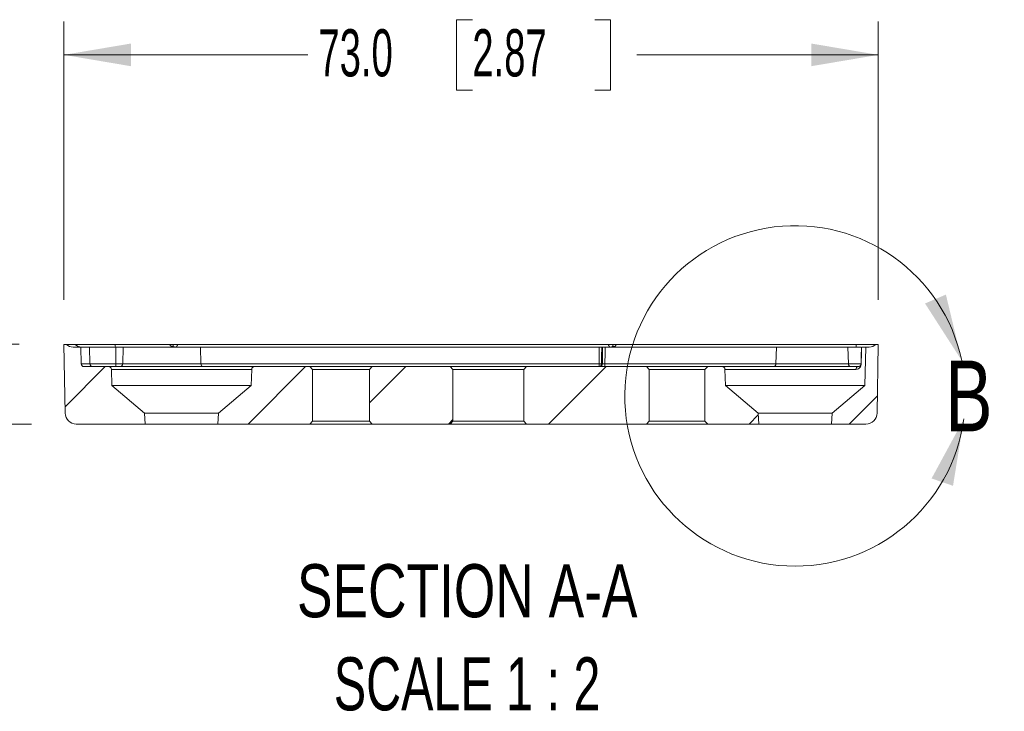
# Model space of a CAD drawing. Header units: millimetres. Extents: x 10 to 272, y 8 to 208.
# Tile 9 of 14: x 69 to 113, y 98 to 129. Entities that reach past the tile are written whole.
import ezdxf

# ---------------------------------------------------------------- set-up
doc = ezdxf.new("R2010")
doc.units = ezdxf.units.MM
doc.styles.add('SLDTEXTSTYLE0', font='TXT', dxfattribs={"width": 0.75})
doc.styles.add('SLDTEXTSTYLE1', font='TXT', dxfattribs={"width": 0.605})
doc.styles.add('SLDTEXTSTYLE5', font='TXT', dxfattribs={"width": 0.681818})
doc.dimstyles.new('SLDDIMSTYLE0', dxfattribs={"dimtxt": 2.054655, "dimasz": 3, "dimexe": 0, "dimexo": 0.0625, "dimgap": 0.513664, "dimtad": 0, "dimtih": 1, "dimtoh": 1, "dimdec": 1, "dimlfac": 2, "dimrnd": 1e-09, "dimzin": 12, "dimdsep": 46, "dimtxsty": 'SLDTEXTSTYLE1', "dimsah": 1, "dimcen": 0.09, "dimadec": 0, "dimazin": 3, "dimtfac": 1, "dimtdec": 1, "dimtmove": 0, "dimatfit": 0, "dimfxl": 1, "dimfrac": 2, "dimtolj": 1, "dimtzin": 12, "dimarcsym": 0})
doc.dimstyles.new('SLDDIMSTYLE3', dxfattribs={"dimtxt": 2.054655, "dimasz": 3, "dimexe": 0, "dimexo": 0.0625, "dimgap": 0.513664, "dimtad": 0, "dimtih": 1, "dimtoh": 1, "dimdec": 1, "dimlfac": 2, "dimrnd": 1e-09, "dimzin": 4, "dimdsep": 46, "dimtxsty": 'SLDTEXTSTYLE1', "dimsah": 1, "dimcen": 0.09, "dimadec": 0, "dimazin": 1, "dimtfac": 1, "dimtdec": 1, "dimtofl": 0, "dimtmove": 0, "dimatfit": 3, "dimfxl": 1, "dimfrac": 2, "dimtolj": 1, "dimtzin": 12, "dimarcsym": 0})

# ---------------------------------------------------------------- blocks, each defined once
blk = doc.blocks.new('_D_22')
at = {"color": 7, "linetype": 'Continuous', "lineweight": 0}
for p, q in [((52.216, 122.491), (51.51, 122.491)), ((51.51, 122.491), (51.51, 119.336)), ((56.136, 122.491), (56.841, 122.491)), ((56.841, 122.491), (56.841, 119.336)), ((58.017, 120.914), (62.017, 120.914)), ((62.017, 120.914), (62.017, 114.069)), ((51.51, 119.336), (52.216, 119.336)), ((56.841, 119.336), (56.136, 119.336)), ((68.808, 114.069), (60.517, 114.069)), ((69.362, 110.494), (60.517, 110.494)), ((62.017, 110.494), (62.017, 104.494))]:
    blk.add_line(p, q, dxfattribs=at)
for points in [[(62.017, 114.069), (62.525, 117.069), (61.509, 117.069)], [(62.017, 110.494), (61.509, 107.494), (62.525, 107.494)]]:
    blk.add_solid(points, dxfattribs=at)
at = {"color": 7, "linetype": 'Continuous', "lineweight": 0, "char_height": 2.1167, "attachment_point": 1, "style": 'SLDTEXTSTYLE1'}
for s, insert in [('7.2', (46.885, 122.065)), ('.28', (52.216, 122.065))]:
    blk.add_mtext(s, dxfattribs=dict(at, insert=insert))
blk = doc.blocks.new('_D_23')
at = {"color": 7, "linetype": 'Continuous', "lineweight": 0}
for p, q in [((70.808, 116.069), (70.808, 128.55)), ((89.113, 128.628), (88.408, 128.628)), ((88.408, 128.628), (88.408, 125.472)), ((94.601, 128.628), (95.307, 128.628)), ((95.307, 128.628), (95.307, 125.472)), ((107.308, 116.069), (107.308, 128.55)), ((70.808, 127.05), (81.744, 127.05)), ((107.308, 127.05), (96.482, 127.05)), ((88.408, 125.472), (89.113, 125.472)), ((95.307, 125.472), (94.601, 125.472))]:
    blk.add_line(p, q, dxfattribs=at)
for points in [[(70.808, 127.05), (73.808, 126.542), (73.808, 127.558)], [(107.308, 127.05), (104.308, 127.558), (104.308, 126.542)]]:
    blk.add_solid(points, dxfattribs=at)
at = {"color": 7, "linetype": 'Continuous', "lineweight": 0, "char_height": 2.1167, "attachment_point": 1, "style": 'SLDTEXTSTYLE1'}
for s, insert in [('73.0', (82.215, 128.201)), ('2.87', (89.113, 128.201))]:
    blk.add_mtext(s, dxfattribs=dict(at, insert=insert))
blk = doc.blocks.new('SW_NOTE_6')
at = {"color": 0, "linetype": 'Continuous', "lineweight": 0, "char_height": 2.38125, "attachment_point": 2}
for s, insert, style in [('SECTION A-A', (9.637, 3.07), 'SLDTEXTSTYLE0'), ('SCALE 1 : 2', (9.632, -1.105), 'SLDTEXTSTYLE5')]:
    blk.add_mtext(s, dxfattribs=dict(at, insert=insert, style=style))

msp = doc.modelspace()

# ---------------------------------------------------------------- hatches: boundary and pattern name
at = {"linetype": 'Continuous', "lineweight": 0}
h = msp.add_hatch(dxfattribs=at)
h.set_pattern_fill('ANSI31', style=0)
edge = h.paths.add_edge_path(flags=0)
edge.add_arc((71.2166, 114.3436), 0.4, 223.43254, 270, ccw=False)
edge.add_line((70.9261, 114.0686), (70.8082, 114.0686))
edge.add_line((70.8082, 114.0686), (70.862, 110.9849))
edge.add_arc((71.362, 110.9936), 0.5, 181, 270)
edge.add_line((71.362, 110.4936), (74.4486, 110.4936))
edge.add_line((74.4486, 110.4936), (74.4227, 110.9875))
edge.add_line((74.4227, 110.9875), (72.9556, 112.2186))
edge.add_line((72.9556, 112.2186), (72.9365, 112.9469))
edge.add_arc((72.8115, 112.9436), 0.125, 1.5, 90)
edge.add_line((72.8115, 113.0686), (71.7062, 113.0686))
edge.add_arc((71.7062, 113.1936), 0.125, 181.5, 270, ccw=False)
edge.add_line((71.5812, 113.1903), (71.5615, 113.9436))
edge.add_line((71.5615, 113.9436), (71.2166, 113.9436))
h = msp.add_hatch(dxfattribs=at)
h.set_pattern_fill('ANSI31', style=0)
edge = h.paths.add_edge_path(flags=0)
edge.add_line((106.7056, 112.2186), (105.2384, 110.9875))
edge.add_line((105.2384, 110.9875), (105.2125, 110.4936))
edge.add_line((105.2125, 110.4936), (106.7545, 110.4936))
edge.add_arc((106.7545, 110.9936), 0.5, 270, 359)
edge.add_line((107.2544, 110.9849), (107.3082, 114.0686))
edge.add_line((107.3082, 114.0686), (107.1903, 114.0686))
edge.add_arc((106.8999, 114.3436), 0.4, 270, 316.56746, ccw=False)
edge.add_line((106.8999, 113.9436), (106.7507, 113.9436))
edge.add_line((106.7507, 113.9436), (106.7056, 112.2186))
h = msp.add_hatch(dxfattribs=at)
h.set_pattern_fill('ANSI31', style=0)
edge = h.paths.add_edge_path(flags=0)
edge.add_line((81.9492, 110.6186), (81.9492, 112.9436))
edge.add_line((81.9492, 112.9436), (81.8242, 113.0686))
edge.add_line((81.8242, 113.0686), (79.3496, 113.0686))
edge.add_arc((79.3496, 112.9436), 0.125, 90, 178.5)
edge.add_line((79.2246, 112.9469), (79.2056, 112.2186))
edge.add_line((79.2056, 112.2186), (77.7384, 110.9875))
edge.add_line((77.7384, 110.9875), (77.7125, 110.4936))
edge.add_line((77.7125, 110.4936), (81.8242, 110.4936))
edge.add_line((81.8242, 110.4936), (81.9492, 110.6186))
h = msp.add_hatch(dxfattribs=at)
h.set_pattern_fill('ANSI31', style=0)
h.paths.add_polyline_path([(84.5019, 112.9436), (84.5019, 110.6186), (84.6269, 110.4936), (88.1181, 110.4936), (88.2431, 110.6186), (88.2431, 112.9436), (88.1181, 113.0686), (84.6269, 113.0686)], flags=0)
h = msp.add_hatch(dxfattribs=at)
h.set_pattern_fill('ANSI31', style=0)
h.paths.add_polyline_path([(91.4181, 112.9436), (91.4181, 110.6186), (91.5431, 110.4936), (96.9156, 110.4936), (97.0406, 110.6186), (97.0406, 112.9436), (96.9156, 113.0686), (91.5431, 113.0686)], flags=0)
h = msp.add_hatch(dxfattribs=at)
h.set_pattern_fill('ANSI31', style=0)
edge = h.paths.add_edge_path(flags=0)
edge.add_line((99.5406, 112.9436), (99.5406, 110.6186))
edge.add_line((99.5406, 110.6186), (99.6656, 110.4936))
edge.add_line((99.6656, 110.4936), (101.9486, 110.4936))
edge.add_line((101.9486, 110.4936), (101.9227, 110.9875))
edge.add_line((101.9227, 110.9875), (100.4556, 112.2186))
edge.add_line((100.4556, 112.2186), (100.4365, 112.9469))
edge.add_arc((100.3115, 112.9436), 0.125, 1.5, 90)
edge.add_line((100.3115, 113.0686), (99.6656, 113.0686))
edge.add_line((99.6656, 113.0686), (99.5406, 112.9436))

# ---------------------------------------------------------------- linework, layer by layer
at = {"color": 7, "linetype": 'Continuous', "lineweight": 15}
for p, q in [((70.862, 110.9849), (70.8082, 114.0686)), ((70.9261, 114.0686), (70.8082, 114.0686)), ((71.312, 114.0686), (70.9261, 114.0686)), ((71.5615, 113.9436), (71.2166, 113.9436)), ((71.5615, 113.9436), (71.5812, 113.1903)), ((71.9498, 113.9436), (71.5615, 113.9436)), ((71.9695, 113.1903), (71.9498, 113.9436)), ((75.5498, 114.0686), (73.108, 114.0686)), ((73.135, 113.1903), (73.134, 113.9436)), ((73.4678, 113.9436), (73.134, 113.9436)), ((73.4678, 113.9436), (73.4481, 113.1903)), ((73.4678, 113.9436), (76.922, 113.9436)), ((95.2048, 114.0686), (75.9067, 114.0686)), ((76.9417, 113.1903), (76.922, 113.9436)), ((94.8018, 113.9436), (76.922, 113.9436)), ((94.9538, 113.9436), (94.9106, 113.9436)), ((102.7391, 113.9436), (95.0625, 113.9436)), ((106.3165, 114.0686), (95.5644, 114.0686)), ((102.7391, 113.9436), (102.7194, 113.1903)), ((102.7391, 113.9436), (105.9488, 113.9436)), ((105.9658, 113.1903), (105.9488, 113.9436)), ((106.5624, 113.9436), (106.7507, 113.9436)), ((106.7056, 112.2186), (106.7507, 113.9436)), ((106.8999, 113.9436), (106.7507, 113.9436)), ((107.3082, 114.0686), (107.1903, 114.0686)), ((107.3082, 114.0686), (107.2544, 110.9849)), ((71.5812, 113.1903), (71.9695, 113.1903)), ((72.8115, 113.0686), (71.7062, 113.0686)), ((72.8115, 113.0686), (79.3496, 113.0686)), ((73.135, 113.1903), (73.4481, 113.1903)), ((73.4481, 113.1903), (76.9417, 113.1903)), ((76.9417, 113.1903), (94.7904, 113.1903)), ((81.8242, 113.0686), (79.3496, 113.0686)), ((81.9492, 112.9436), (81.8242, 113.0686)), ((81.8242, 113.0686), (84.6269, 113.0686)), ((84.6269, 113.0686), (84.5019, 112.9436)), ((88.1181, 113.0686), (84.6269, 113.0686)), ((88.2431, 112.9436), (88.1181, 113.0686)), ((88.1181, 113.0686), (91.5431, 113.0686)), ((91.5431, 113.0686), (91.4181, 112.9436)), ((96.9156, 113.0686), (91.5431, 113.0686)), ((94.8992, 113.1903), (94.9425, 113.1903)), ((95.0512, 113.1903), (102.7194, 113.1903)), ((97.0406, 112.9436), (96.9156, 113.0686)), ((96.9156, 113.0686), (99.6656, 113.0686)), ((99.6656, 113.0686), (99.5406, 112.9436)), ((100.3115, 113.0686), (99.6656, 113.0686)), ((100.3115, 113.0686), (106.4103, 113.0686)), ((102.7194, 113.1903), (105.9658, 113.1903)), ((72.9365, 112.9469), (72.9556, 112.2186)), ((79.2246, 112.9469), (72.9365, 112.9469)), ((79.2056, 112.2186), (79.2246, 112.9469)), ((81.9492, 112.9436), (81.9492, 110.6186)), ((84.5019, 112.9436), (81.9492, 112.9436)), ((84.5019, 110.6186), (84.5019, 112.9436)), ((88.2431, 112.9436), (88.2431, 110.6186)), ((91.4181, 112.9436), (88.2431, 112.9436)), ((91.4181, 110.6186), (91.4181, 112.9436)), ((97.0406, 112.9436), (97.0406, 110.6186)), ((99.5406, 112.9436), (97.0406, 112.9436)), ((99.5406, 110.6186), (99.5406, 112.9436)), ((100.4365, 112.9469), (100.4556, 112.2186)), ((106.3021, 112.9469), (100.4365, 112.9469)), ((72.9556, 112.2186), (74.4227, 110.9875)), ((79.2056, 112.2186), (72.9556, 112.2186)), ((77.7384, 110.9875), (79.2056, 112.2186)), ((100.4556, 112.2186), (101.9227, 110.9875)), ((106.7056, 112.2186), (100.4556, 112.2186)), ((105.2384, 110.9875), (106.7056, 112.2186)), ((74.4227, 110.9875), (74.4486, 110.4936)), ((77.7384, 110.9875), (74.4227, 110.9875)), ((77.7125, 110.4936), (77.7384, 110.9875)), ((101.9227, 110.9875), (101.9486, 110.4936)), ((105.2384, 110.9875), (101.9227, 110.9875)), ((105.2125, 110.4936), (105.2384, 110.9875)), ((74.4486, 110.4936), (71.362, 110.4936)), ((77.7125, 110.4936), (74.4486, 110.4936)), ((81.8242, 110.4936), (77.7125, 110.4936)), ((81.8242, 110.4936), (81.9492, 110.6186)), ((84.6269, 110.4936), (81.8242, 110.4936)), ((81.9492, 110.6186), (84.5019, 110.6186)), ((84.5019, 110.6186), (84.6269, 110.4936)), ((88.1181, 110.4936), (84.6269, 110.4936)), ((88.1181, 110.4936), (88.2431, 110.6186)), ((91.5431, 110.4936), (88.1181, 110.4936)), ((88.2431, 110.6186), (91.4181, 110.6186)), ((91.4181, 110.6186), (91.5431, 110.4936)), ((96.9156, 110.4936), (91.5431, 110.4936)), ((96.9156, 110.4936), (97.0406, 110.6186)), ((99.6656, 110.4936), (96.9156, 110.4936)), ((97.0406, 110.6186), (99.5406, 110.6186)), ((99.5406, 110.6186), (99.6656, 110.4936)), ((101.9486, 110.4936), (99.6656, 110.4936)), ((105.2125, 110.4936), (101.9486, 110.4936)), ((106.7545, 110.4936), (105.2125, 110.4936))]:
    msp.add_line(p, q, dxfattribs=at)
at = {"color": 7, "linetype": 'Continuous', "lineweight": 15, "flags": 128}
for points in [[(94.7904, 113.1903), (94.7942, 113.4402), (94.8018, 113.9436)], [(94.9106, 113.9436), (94.904, 113.5072), (94.8992, 113.1903)], [(94.9425, 113.1903), (94.9472, 113.505), (94.9538, 113.9436)], [(95.0625, 113.9436), (95.0588, 113.6937), (95.0512, 113.1903)], [(106.5352, 113.1903), (106.5435, 113.506), (106.5549, 113.9436)], [(106.5624, 113.9436), (106.5558, 113.6937), (106.5427, 113.1903)]]:
    msp.add_lwpolyline(points, dxfattribs=at)
at = {"color": 7, "linetype": 'Continuous', "lineweight": 0}
msp.add_arc((103.5806, 111.7551), 7.6342, 11.99076, 352.2677, dxfattribs=at)
at = {"color": 7, "linetype": 'Continuous', "lineweight": 15}
for centre, radius, start, end in [((71.2166, 114.3436), 0.4, 223.43254, 270), ((71.602, 114.3425), 0.3989, 223.36259, 269.98952), ((73.5175, 114.051), 0.4099, 177.531, 195.18051), ((75.6425, 113.7632), 0.2236, 72.48562, 99.06748), ((75.8179, 114.1383), 0.1947, 236.25499, 269.72025), ((95.2986, 114.1375), 0.1938, 270.2316, 301.64253), ((95.4653, 113.7574), 0.2247, 80.70868, 106.80814), ((105.2857, 114.0504), 1.0309, 354.05601, 1.01393), ((106.8999, 114.3436), 0.4, 270, 316.56746), ((71.7062, 113.1936), 0.125, 181.5, 270), ((72.0943, 113.1935), 0.1249, 181.4414, 269.94679), ((72.8115, 112.9436), 0.125, 1.5, 90), ((73.7686, 113.1605), 0.6344, 177.30481, 188.32974), ((73.3231, 113.1936), 0.125, 270, 358.5), ((77.0667, 113.1936), 0.125, 181.5, 270), ((79.3496, 112.9436), 0.125, 90, 178.5), ((101.431, 113.1604), 6.6406, 179.74203, 180.79233), ((94.8448, 115.9929), 2.8031, 268.88814, 271.11186), ((94.7823, 113.1853), 0.117, 274.26567, 2.45993), ((94.8255, 113.1853), 0.117, 274.26567, 2.45993), ((102.5524, 113.1604), 7.5013, 179.7716, 180.70139), ((100.3115, 112.9436), 0.125, 1.5, 90), ((102.5944, 113.1936), 0.125, 270, 358.5), ((106.419, 112.9519), 0.117, 94.2816, 182.47167), ((106.539, 113.0797), 0.1107, 88.06743, 91.93257), ((71.362, 110.9936), 0.5, 181, 270), ((106.7545, 110.9936), 0.5, 270, 359)]:
    msp.add_arc(centre, radius, start, end, dxfattribs=at)
for points, knots in [([(73.108, 114.0686), (72.9921, 114.0686), (72.8784, 114.0686), (72.6556, 114.0686), (72.5456, 114.0686), (72.3339, 114.0686), (72.2337, 114.0686), (72.044, 114.0686), (71.9538, 114.0686), (71.7897, 114.0686), (71.7159, 114.0686), (71.5843, 114.0686), (71.5263, 114.0686), (71.431, 114.0686), (71.3932, 114.0686), (71.3373, 114.0686), (71.3192, 114.0686), (71.312, 114.0686)], [0, 0, 0, 0, 0.125, 0.125, 0.25, 0.25, 0.375, 0.375, 0.5, 0.5, 0.625, 0.625, 0.75, 0.75, 0.875, 0.875, 1, 1, 1, 1]), ([(73.134, 113.9436), (72.9819, 113.9436), (72.833, 113.9436), (72.6236, 113.9436), (72.5575, 113.9436), (72.4324, 113.9436), (72.3729, 113.9436), (72.2648, 113.9436), (72.2161, 113.9436), (72.1294, 113.9436), (72.0911, 113.9436), (71.9969, 113.9436), (71.9594, 113.9436), (71.9498, 113.9436)], [0, 0, 0, 0, 0.25, 0.25, 0.375, 0.375, 0.5, 0.5, 0.625, 0.625, 0.75, 0.75, 1, 1, 1, 1]), ([(75.5498, 114.0686), (75.5788, 114.0686), (75.607, 114.0686), (75.657, 114.0686), (75.6789, 114.0686), (75.6972, 114.0686)], [0, 0, 0, 0, 0.5, 0.5, 1, 1, 1, 1]), ([(75.6073, 113.984), (75.6257, 113.9702), (75.6452, 113.9603), (75.6854, 113.947), (75.7065, 113.9436), (75.7271, 113.9436)], [0, 0, 0, 0, 0.5, 0.5, 1, 1, 1, 1]), ([(75.9067, 114.0686), (75.864, 114.0686), (75.8238, 114.0686), (75.754, 114.0686), (75.7237, 114.0686), (75.6972, 114.0686)], [0, 0, 0, 0, 0.5, 0.5, 1, 1, 1, 1]), ([(95.2048, 114.0686), (95.2176, 114.0283), (95.2325, 113.9969), (95.2649, 113.9543), (95.2819, 113.9436), (95.2994, 113.9436)], [0, 0, 0, 0, 0.5, 0.5, 1, 1, 1, 1]), ([(95.4121, 114.0686), (95.3856, 114.0686), (95.3554, 114.0686), (95.2855, 114.0686), (95.2461, 114.0686), (95.2048, 114.0686)], [0, 0, 0, 0, 0.5, 0.5, 1, 1, 1, 1]), ([(95.4121, 114.0686), (95.4313, 114.0686), (95.4534, 114.0686), (95.5058, 114.0686), (95.5348, 114.0686), (95.5644, 114.0686)], [0, 0, 0, 0, 0.5, 0.5, 1, 1, 1, 1]), ([(105.9488, 113.9436), (105.9697, 113.9436), (106.0114, 113.9436), (106.1058, 113.9436), (106.2101, 113.9436), (106.3172, 113.9436), (106.4147, 113.9436), (106.4892, 113.9436), (106.5159, 113.9436), (106.5277, 113.9436)], [0, 0, 0, 0, 0.14734274, 0.29469054, 0.44193245, 0.58920849, 0.73659291, 0.88398832, 1, 1, 1, 1]), ([(107.1903, 114.0686), (107.1903, 114.0686), (107.1847, 114.0686), (107.1626, 114.0686), (107.146, 114.0686), (107.1023, 114.0686), (107.0756, 114.0686), (107.0125, 114.0686), (106.9758, 114.0686), (106.8552, 114.0686), (106.758, 114.0686), (106.5476, 114.0686), (106.4326, 114.0686), (106.3165, 114.0686)], [0, 0, 0, 0, 0.125, 0.125, 0.25, 0.25, 0.375, 0.375, 0.5, 0.5, 0.75, 0.75, 1, 1, 1, 1]), ([(71.9695, 113.1903), (71.9741, 113.1903), (71.9858, 113.1903), (72.0221, 113.1903), (72.0467, 113.1903), (72.1086, 113.1903), (72.1462, 113.1903), (72.2316, 113.1903), (72.2795, 113.1903), (72.386, 113.1903), (72.4445, 113.1903), (72.5676, 113.1903), (72.6327, 113.1903), (72.77, 113.1903), (72.8414, 113.1903), (72.986, 113.1903), (73.0597, 113.1903), (73.135, 113.1903)], [0, 0, 0, 0, 0.125, 0.125, 0.25, 0.25, 0.375, 0.375, 0.5, 0.5, 0.625, 0.625, 0.75, 0.75, 0.875, 0.875, 1, 1, 1, 1]), ([(105.9658, 113.1903), (105.9665, 113.1582), (105.9784, 113.1265), (106.018, 113.0816), (106.0454, 113.0686), (106.073, 113.0686)], [0, 0, 0, 0, 0.5, 0.5, 1, 1, 1, 1]), ([(105.9658, 113.1903), (105.9999, 113.1903), (106.0534, 113.1903), (106.1767, 113.1903), (106.2463, 113.1903), (106.3746, 113.1903), (106.432, 113.1903), (106.513, 113.1903), (106.5352, 113.1903), (106.5352, 113.1903)], [0, 0, 0, 0, 0.25, 0.25, 0.5, 0.5, 0.75, 0.75, 1, 1, 1, 1]), ([(106.3021, 112.9469), (106.3563, 112.9469), (106.405, 112.9641), (106.4692, 113.0149), (106.4889, 113.0357), (106.5151, 113.0795), (106.5233, 113.0962), (106.5368, 113.1374), (106.542, 113.1628), (106.5427, 113.1903)], [0, 0, 0, 0, 0.5, 0.5, 0.75, 0.75, 0.875, 0.875, 1, 1, 1, 1]), ([(106.5352, 113.1903), (106.5349, 113.1782), (106.533, 113.1686), (106.5292, 113.1543), (106.5271, 113.1487), (106.5206, 113.134), (106.5161, 113.1266), (106.5021, 113.1073), (106.4921, 113.0982), (106.4602, 113.0761), (106.4365, 113.0686), (106.4103, 113.0686)], [0, 0, 0, 0, 0.0625, 0.0625, 0.125, 0.125, 0.25, 0.25, 0.5, 0.5, 1, 1, 1, 1])]:
    msp.add_open_spline(points, degree=3, knots=knots, dxfattribs=at)
for points in [[(75.5498, 114.0686), (75.5623, 114.0323), (75.5806, 114.0039), (75.6073, 113.984)], [(75.7098, 113.9764), (75.6979, 113.9975), (75.6955, 114.0293), (75.6972, 114.0686)], [(75.817, 113.9436), (75.85, 113.9436), (75.8823, 113.9879), (75.9067, 114.0686)], [(94.8018, 113.9436), (94.846, 113.9436), (94.8885, 113.9436), (94.9106, 113.9436)], [(94.9538, 113.9436), (94.9759, 113.9436), (95.0183, 113.9436), (95.0625, 113.9436)], [(95.4121, 114.0686), (95.4144, 114.0264), (95.4128, 113.9933), (95.4003, 113.9724)], [(95.5016, 113.9791), (95.5311, 113.9989), (95.5509, 114.0294), (95.5644, 114.0686)], [(95.0512, 113.1903), (95.0069, 113.1897), (94.9646, 113.1897), (94.9425, 113.1903)]]:
    msp.add_open_spline(points, degree=3, dxfattribs=at)
at = {"color": 7, "linetype": 'Continuous', "lineweight": 0}
for points in [[(111.0482, 113.3412), (110.3381, 116.2999), (109.4036, 115.9011)], [(111.1453, 110.728), (109.6954, 108.053), (110.6569, 107.7248)]]:
    msp.add_solid(points, dxfattribs=at)

# ---------------------------------------------------------------- block references
msp.add_blockref('SW_NOTE_6', (79.2461, 101.1403), dxfattribs=at)

# ---------------------------------------------------------------- texts
at = {"color": 7, "linetype": 'Continuous', "lineweight": 0, "insert": (110.3048, 113.3412), "char_height": 3.175, "attachment_point": 1, "style": 'SLDTEXTSTYLE0'}
msp.add_mtext('B', dxfattribs=at)

# ---------------------------------------------------------------- dimensions: what is measured, and where the dimension line sits
at = {"color": 7, "linetype": 'Continuous', "lineweight": 0}
dim = msp.add_linear_dim(base=(107.3082, 127.0502), p1=(70.8082, 114.0686), p2=(107.3082, 114.0686), dimstyle='SLDDIMSTYLE3', dxfattribs=at)
dim.commit()
dim.dimension.update_dxf_attribs({"geometry": '_D_23', "text_midpoint": (89.1134, 127.0502), "dimtype": 160})
dim = msp.add_linear_dim(base=(62.0169449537, 114.0686160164), p1=(71.3619666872, 110.4936160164), p2=(70.8082161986, 114.0686160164), angle=90, dimstyle='SLDDIMSTYLE0', dxfattribs=at)
dim.commit()
dim.dimension.update_dxf_attribs({"geometry": '_D_22', "text_midpoint": (62.0169449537, 120.9137552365), "dimtype": 160})

doc.saveas('drawing.dxf')
